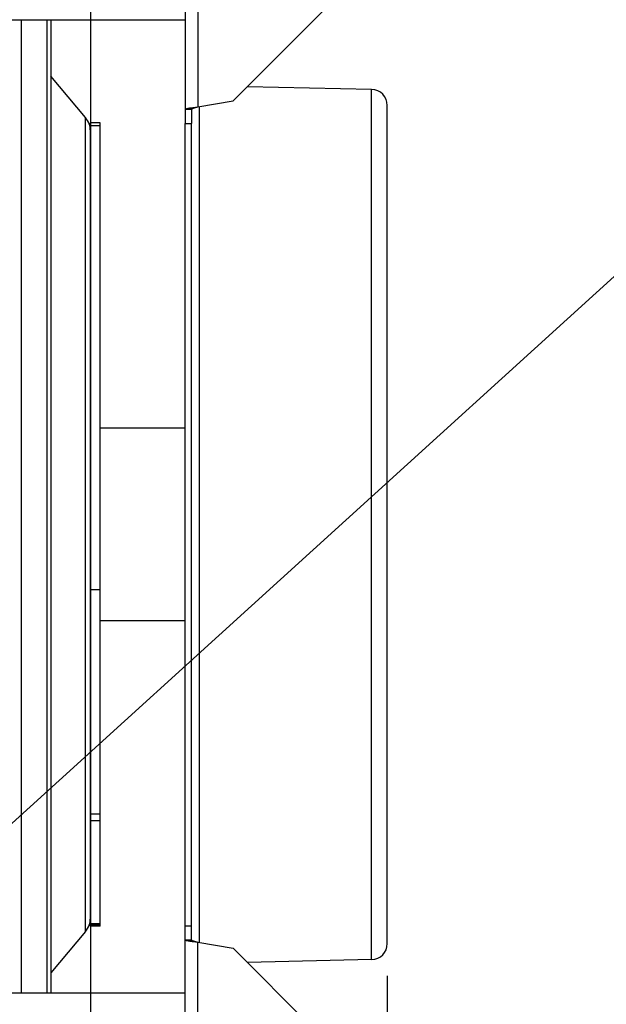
# Model space of a CAD drawing. Extents: x 0 to 420, y 0 to 297.
# Tile 8 of 18: x 223 to 242, y 77 to 107. Entities that reach past the tile are written whole.
import ezdxf

# ---------------------------------------------------------------- set-up
doc = ezdxf.new("R2010")
doc.units = 0
doc.header["$LTSCALE"] = 23.1
doc.layers.get('0').update_dxf_attribs({"linetype": 'CONTINUOUS'})
for name, color, linetype in [('110528_DXF_CONTINUOUS_LINE', 7, 'CONTINUOUS'), ('110528_DXF_DIMENSION', 7, 'CONTINUOUS'), ('110536_DXF_CONTINUOUS_LINE', 7, 'CONTINUOUS'), ('110536_DXF_DIMENSION', 7, 'CONTINUOUS'), ('110618_DXF_CONTINUOUS_LINE', 7, 'CONTINUOUS'), ('110685_DXF_CONTINUOUS_LINE', 7, 'CONTINUOUS'), ('110801_DXF_CONTINUOUS_LINE', 7, 'CONTINUOUS'), ('AG_HOSE_100_DXF_CONTINUOUS', 7, 'CONTINUOUS'), ('ASE_65-100-75_DXF_DIMENSIO', 7, 'CONTINUOUS'), ('SPRING_DUMMYDXF_CONTINUOUS', 7, 'CONTINUOUS')]:
    doc.layers.add(name, color=color, linetype=linetype)
doc.styles.get("Standard").update_dxf_attribs({"font": 'txt', "width": 0.7})
doc.dimstyles.new('DIMSTYLE_1', dxfattribs={"dimtxt": 3.5, "dimasz": 3, "dimexe": 1.5, "dimexo": 1, "dimgap": 0.875, "dimtad": 1, "dimdec": 0, "dimlfac": 10, "dimtxsty": 'STANDARD', "dimblk": '_ARROW_FILLED', "dimblk1": '_ARROW_FILLED', "dimblk2": '_ARROW_FILLED', "dimcen": 0.09, "dimazin": 3, "dimtp": 0.8, "dimtm": 0.8, "dimtfac": 1, "dimtdec": 0, "dimtofl": 0, "dimtmove": 0, "dimatfit": 3, "dimtolj": 1})
doc.dimstyles.new('DIMSTYLE_2', dxfattribs={"dimtxt": 3.5, "dimasz": 3, "dimexe": 1.5, "dimexo": 1, "dimgap": 0.875, "dimtad": 1, "dimdec": 3, "dimlfac": 10, "dimtxsty": 'STANDARD', "dimblk": '_ARROW_FILLED', "dimblk1": '_ARROW_FILLED', "dimblk2": '_ARROW_FILLED', "dimcen": 0.09, "dimazin": 3, "dimtp": 0.8, "dimtm": 0.8, "dimtfac": 1, "dimtdec": 3, "dimtofl": 0, "dimtmove": 0, "dimatfit": 3, "dimtolj": 1})

# ---------------------------------------------------------------- blocks, each defined once
blk = doc.blocks.new('_ARROW_FILLED')
at = {"color": 0, "linetype": 'BYBLOCK'}
blk.add_solid([(0, 0), (-1, 0.167), (-1, -0.167)], dxfattribs=at)
blk = doc.blocks.new('*D1')
at = {"layer": 'ASE_65-100-75_DXF_DIMENSIO', "color": 2, "linetype": 'CONTINUOUS'}
for p, q in [((234.04, 119.082), (258.34, 119.082)), ((256.84, 119.082), (256.84, 91.655)), ((256.84, 64.228), (256.84, 91.655)), ((234.04, 64.228), (258.34, 64.228))]:
    blk.add_line(p, q, dxfattribs=at)
at = {"layer": 'ASE_65-100-75_DXF_DIMENSIO', "color": 2, "linetype": 'CONTINUOUS', "xscale": 3, "yscale": 3, "zscale": 3}
for p, rotation in [((256.84, 119.082), 90), ((256.84, 64.228), 270)]:
    blk.add_blockref('_ARROW_FILLED', p, dxfattribs=dict(at, rotation=rotation))
at = {"layer": 'ASE_65-100-75_DXF_DIMENSIO', "color": 2, "linetype": 'CONTINUOUS', "insert": (252.465, 91.655), "char_height": 3.5, "width": 12, "attachment_point": 2, "rotation": 90}
blk.add_mtext('549', dxfattribs=at)
blk = doc.blocks.new('*D4')
at = {"layer": 'ASE_65-100-75_DXF_DIMENSIO', "color": 2, "linetype": 'CONTINUOUS'}
for p, q in [((149.49, 82.78), (149.49, 24.105)), ((234.84, 77.597), (234.84, 24.105)), ((149.49, 25.605), (192.165, 25.605)), ((234.84, 25.605), (192.165, 25.605))]:
    blk.add_line(p, q, dxfattribs=at)
at = {"layer": 'ASE_65-100-75_DXF_DIMENSIO', "color": 2, "linetype": 'CONTINUOUS', "xscale": 3, "yscale": 3, "zscale": 3, "rotation": 180}
blk.add_blockref('_ARROW_FILLED', (149.49, 25.605), dxfattribs=at)
at = {"layer": 'ASE_65-100-75_DXF_DIMENSIO', "color": 2, "linetype": 'CONTINUOUS', "xscale": 3, "yscale": 3, "zscale": 3}
blk.add_blockref('_ARROW_FILLED', (234.84, 25.605), dxfattribs=at)
at = {"layer": 'ASE_65-100-75_DXF_DIMENSIO', "color": 2, "linetype": 'CONTINUOUS', "insert": (192.165, 29.98), "char_height": 3.5, "width": 12, "attachment_point": 2}
blk.add_mtext('854', dxfattribs=at)
blk = doc.blocks.new('*D8')
at = {"layer": '110536_DXF_DIMENSION', "color": 2, "linetype": 'CONTINUOUS'}
for p, q in [((234.726, 117.155), (248.34, 117.155)), ((246.84, 117.155), (246.84, 91.655)), ((246.84, 66.155), (246.84, 91.655)), ((234.645, 66.155), (248.34, 66.155))]:
    blk.add_line(p, q, dxfattribs=at)
at = {"layer": '110536_DXF_DIMENSION', "color": 2, "linetype": 'CONTINUOUS', "xscale": 3, "yscale": 3, "zscale": 3}
for p, rotation in [((246.84, 117.155), 90), ((246.84, 66.155), 270)]:
    blk.add_blockref('_ARROW_FILLED', p, dxfattribs=dict(at, rotation=rotation))
at = {"layer": '110536_DXF_DIMENSION', "color": 2, "linetype": 'CONTINUOUS', "insert": (242.465, 91.655), "char_height": 3.5, "width": 10.875, "attachment_point": 2, "rotation": 90}
blk.add_mtext('510', dxfattribs=at)

msp = doc.modelspace()

# ---------------------------------------------------------------- linework, layer by layer
at = {"layer": '110528_DXF_CONTINUOUS_LINE', "color": 9, "linetype": 'CONTINUOUS'}
for p, q in [((223.42475, 107.38599), (223.42475, 77.05514)), ((225.43335, 78.97391), (225.43335, 104.33637))]:
    msp.add_line(p, q, dxfattribs=at)
at = {"layer": '110528_DXF_CONTINUOUS_LINE', "color": 7, "linetype": 'CONTINUOUS'}
msp.add_line((224.22379, 107.38599), (224.22379, 77.05514), dxfattribs=at)
at = {"layer": '110528_DXF_CONTINUOUS_LINE', "color": 3, "linetype": 'CONTINUOUS'}
for p, q in [((224.35369, 107.38599), (224.35369, 77.05514)), ((225.43335, 104.33637), (224.35369, 105.62305)), ((225.58542, 79.39173), (225.58542, 82.42483)), ((225.43335, 78.97391), (224.35369, 77.68723))]:
    msp.add_line(p, q, dxfattribs=at)
for centre, start, end in [((224.93542, 103.91856), 0, 40), ((224.93542, 79.39172), 320, 360)]:
    msp.add_arc(centre, 0.65, start, end, dxfattribs=at)
at = {"layer": '110528_DXF_DIMENSION', "color": 2, "linetype": 'CONTINUOUS'}
msp.add_line((225.58542, 132.90457), (225.58542, 50.40572), dxfattribs=at)
at = {"layer": '110536_DXF_CONTINUOUS_LINE', "color": 3, "linetype": 'CONTINUOUS'}
for p, q in [((228.53992, 114.84719), (228.53992, 104.15514)), ((233.03992, 107.86045), (230.03992, 104.86045)), ((228.93992, 104.66649), (230.03992, 104.86045)), ((228.53992, 68.4631), (228.53992, 104.15514)), ((228.93992, 78.6438), (230.03992, 78.44984)), ((233.03992, 75.44984), (230.03992, 78.44984))]:
    msp.add_line(p, q, dxfattribs=at)
at = {"layer": '110536_DXF_CONTINUOUS_LINE', "color": 9, "linetype": 'CONTINUOUS'}
for p, q in [((228.93992, 114.9074), (228.93992, 104.66649)), ((228.93992, 68.40289), (228.93992, 78.6438))]:
    msp.add_line(p, q, dxfattribs=at)
at = {"layer": '110536_DXF_CONTINUOUS_LINE', "color": 7, "linetype": 'CONTINUOUS'}
for p, q in [((228.53992, 104.59346), (228.73992, 104.59346)), ((228.73992, 104.59346), (228.73992, 104.15514)), ((228.53992, 104.15514), (228.73992, 104.15514)), ((228.73992, 78.71682), (228.73992, 104.15514)), ((228.53992, 79.15514), (228.73992, 79.15514)), ((228.53992, 78.71682), (228.73992, 78.71682))]:
    msp.add_line(p, q, dxfattribs=at)
at = {"layer": '110536_DXF_CONTINUOUS_LINE', "color": 3, "linetype": 'CONTINUOUS'}
for points in [[(228.53992, 104.59346), (228.53992, 104.59744), (228.55182, 104.60619), (228.57412, 104.61308), (228.61153, 104.62226), (228.6833, 104.63471), (228.79453, 104.64963), (228.88888, 104.66056), (228.93992, 104.66649)], [(228.53992, 78.71682), (228.53992, 78.71284), (228.55182, 78.7041), (228.57412, 78.6972), (228.61153, 78.68802), (228.6833, 78.67558), (228.79453, 78.66066), (228.88888, 78.64973), (228.93992, 78.6438)]]:
    msp.add_open_spline(points, degree=3, knots=[0, 0, 0, 0, 0.0290834, 0.08885385, 0.18164624, 0.30490852, 0.62429132, 1, 1, 1, 1], dxfattribs=at)
at = {"layer": '110536_DXF_CONTINUOUS_LINE', "color": 7, "linetype": 'CONTINUOUS'}
for points in [[(228.73992, 104.59346), (228.73992, 104.60139), (228.76293, 104.61847), (228.80394, 104.63213), (228.86724, 104.64984), (228.91437, 104.66055), (228.93992, 104.66649)], [(228.73992, 78.71682), (228.73992, 78.7089), (228.76293, 78.69182), (228.80394, 78.67816), (228.86724, 78.66044), (228.91437, 78.64973), (228.93992, 78.6438)]]:
    msp.add_open_spline(points, degree=3, knots=[0, 0, 0, 0, 0.1095964, 0.32647794, 0.63723776, 1, 1, 1, 1], dxfattribs=at)
at = {"layer": '110618_DXF_CONTINUOUS_LINE', "color": 7, "linetype": 'CONTINUOUS'}
for p, q in [((225.88542, 104.17265), (225.58542, 104.17265)), ((225.88542, 79.13764), (225.88542, 104.17265)), ((225.88542, 82.42483), (225.58542, 82.42483)), ((225.88542, 79.17455), (225.58542, 79.17455)), ((225.88542, 79.13764), (225.58542, 79.13764))]:
    msp.add_line(p, q, dxfattribs=at)
at = {"layer": '110618_DXF_CONTINUOUS_LINE', "color": 3, "linetype": 'CONTINUOUS'}
for p, q in [((225.58542, 82.42483), (225.58542, 104.17265)), ((225.58542, 79.13764), (225.58542, 79.39173))]:
    msp.add_line(p, q, dxfattribs=at)
at = {"layer": '110618_DXF_CONTINUOUS_LINE', "color": 9, "linetype": 'CONTINUOUS'}
for p, q in [((225.88542, 104.08002), (225.58542, 104.08002)), ((225.58542, 89.62751), (225.88542, 89.62751)), ((225.88542, 82.62889), (225.58542, 82.62889)), ((225.88542, 79.2167), (225.58542, 79.2167))]:
    msp.add_line(p, q, dxfattribs=at)
at = {"layer": '110685_DXF_CONTINUOUS_LINE', "color": 7, "linetype": 'CONTINUOUS'}
for p, q in [((228.53992, 94.65514), (225.88542, 94.65514)), ((228.53992, 88.65514), (225.88542, 88.65514))]:
    msp.add_line(p, q, dxfattribs=at)
at = {"layer": '110801_DXF_CONTINUOUS_LINE', "color": 7, "linetype": 'CONTINUOUS'}
for p, q in [((156.33992, 107.38599), (228.53992, 107.38599)), ((228.53992, 77.05514), (156.33992, 77.05514))]:
    msp.add_line(p, q, dxfattribs=at)
at = {"layer": 'AG_HOSE_100_DXF_CONTINUOUS', "color": 4, "linetype": 'CONTINUOUS'}
msp.add_line((330.45142, 179.75392), (151.99159, 17.76853), dxfattribs=at)
at = {"layer": 'SPRING_DUMMYDXF_CONTINUOUS', "color": 7, "linetype": 'CONTINUOUS'}
for p, q in [((234.35103, 105.21271), (230.47824, 105.29877)), ((228.98992, 78.63498), (228.98992, 104.67531)), ((234.83992, 78.59745), (234.83992, 104.71283)), ((234.35103, 78.09758), (230.47824, 78.01151))]:
    msp.add_line(p, q, dxfattribs=at)
at = {"layer": 'SPRING_DUMMYDXF_CONTINUOUS', "color": 9, "linetype": 'CONTINUOUS'}
msp.add_line((234.35103, 78.09758), (234.35103, 105.21271), dxfattribs=at)
at = {"layer": 'SPRING_DUMMYDXF_CONTINUOUS', "color": 7, "linetype": 'CONTINUOUS'}
for centre, start, end in [((234.33992, 104.71283), 0, 88.72697), ((234.33992, 78.59745), 271.27303, 360)]:
    msp.add_arc(centre, 0.5, start, end, dxfattribs=at)

# ---------------------------------------------------------------- dimensions: what is measured, and where the dimension line sits
at = {"layer": '110536_DXF_DIMENSION', "color": 2, "linetype": 'CONTINUOUS'}
dim = msp.add_linear_dim(base=(246.83992, 117.15514), p1=(233.64467, 66.15514), p2=(233.72637, 117.15514), angle=90, dimstyle='DIMSTYLE_2', dxfattribs=at)
dim.commit()
dim.dimension.update_dxf_attribs({"geometry": '*D8', "text_midpoint": (246.83992, 91.15514), "dimtype": 160})
at = {"layer": 'ASE_65-100-75_DXF_DIMENSIO', "color": 2, "linetype": 'CONTINUOUS'}
for base, p1, p2, angle, picture, middle in [((256.83992, 64.22849), (233.03992, 119.0818), (233.03992, 64.22849), 270, '*D1', (256.83992, 91.15514)), ((149.4899195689, 25.6051987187), (234.8399195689, 78.5974521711), (149.4899195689, 83.7801435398), 180, '*D4', (191.6649197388, 25.6051987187))]:
    dim = msp.add_linear_dim(base=base, p1=p1, p2=p2, angle=angle, dimstyle='DIMSTYLE_1', dxfattribs=at)
    dim.commit()
    dim.dimension.update_dxf_attribs({"geometry": picture, "text_midpoint": middle, "dimtype": 160})

doc.saveas('drawing.dxf')
